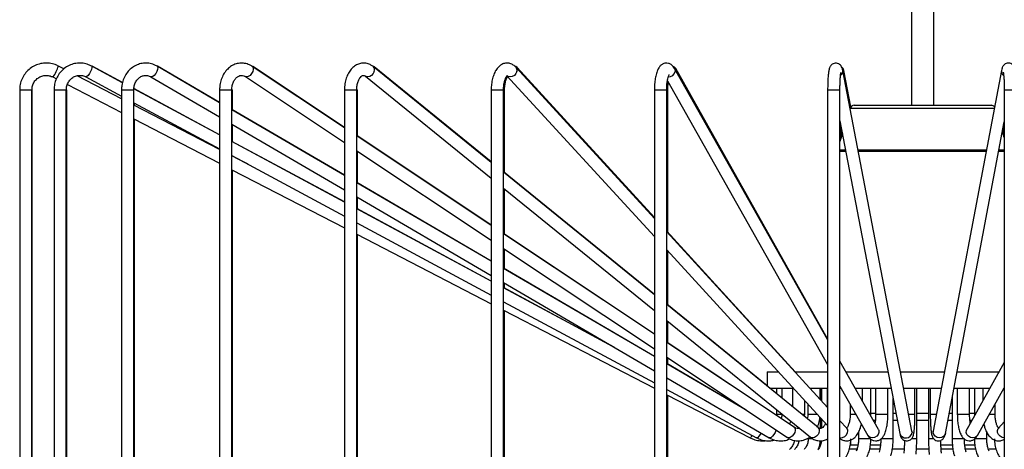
# Model space of a CAD drawing. Header units: millimetres. Extents: x 71 to 119, y 58 to 167.
# Tile 2 of 7: x 71.07 to 83.09, y 66.08 to 71.32. Entities that reach past the tile are written whole.
import ezdxf

# ---------------------------------------------------------------- set-up
doc = ezdxf.new("R2010")
doc.units = ezdxf.units.MM

msp = doc.modelspace()

# ---------------------------------------------------------------- linework, layer by layer
at = {"color": 7, "linetype": 'Continuous', "lineweight": 25}
for p, q in [((81.95388, 129.75788), (81.95388, 70.27198)), ((82.22888, 70.27198), (82.22888, 129.75788)), ((71.60874, 70.71587), (71.54077, 70.75103)), ((71.60929, 70.7163), (71.54216, 70.75103)), ((72.32408, 70.54779), (71.94723, 70.75046)), ((72.32456, 70.54966), (71.95135, 70.75045)), ((73.50862, 70.30429), (72.74609, 70.74919)), ((73.50862, 70.30787), (72.75278, 70.74918)), ((75.0324, 69.99788), (73.90703, 70.74685)), ((75.0324, 70.00305), (73.91603, 70.74682)), ((76.82456, 69.57639), (75.386, 70.74267)), ((76.82456, 69.58338), (75.39698, 70.74263)), ((78.81625, 68.89267), (77.12684, 70.73509)), ((78.81625, 68.90171), (77.13938, 70.73503)), ((80.93091, 67.41558), (79.06256, 70.72131)), ((80.93091, 67.4251), (79.07616, 70.72119)), ((81.95963, 66.29546), (81.11553, 70.69853)), ((81.21392, 70.25274), (81.12964, 70.69835)), ((83.05311, 70.69835), (82.22033, 66.29528)), ((71.47186, 70.61779), (71.51663, 70.59463)), ((72.3118, 70.35226), (71.76989, 70.63253)), ((72.3118, 70.35292), (71.771, 70.63265)), ((71.87618, 70.61835), (72.3118, 70.38409)), ((72.6705, 70.61963), (73.50862, 70.13063)), ((73.82392, 70.62197), (75.0324, 69.81771)), ((75.29154, 70.62615), (76.82456, 69.38328)), ((77.01628, 70.63372), (78.81625, 68.67072)), ((78.97498, 70.5714), (80.93091, 67.11072)), ((71.06863, 70.46213), (71.06863, 57.94088)), ((71.21863, 57.94088), (71.21863, 70.46213)), ((71.22006, 57.94088), (71.22006, 70.46213)), ((71.48791, 70.46213), (71.48791, 57.94088)), ((71.63791, 57.94088), (71.63791, 70.46213)), ((71.64216, 57.94088), (71.64216, 70.46213)), ((71.65029, 70.52551), (72.3118, 70.18338)), ((72.3118, 70.46213), (72.3118, 57.94088)), ((72.4618, 57.94088), (72.4618, 70.46213)), ((73.50862, 69.91076), (72.46245, 70.47338)), ((73.50862, 69.91263), (72.46257, 70.47541)), ((73.50862, 70.46213), (73.50862, 57.94088)), ((73.65862, 57.94088), (73.65862, 70.46213)), ((73.6679, 70.21487), (73.6679, 70.46213)), ((75.0324, 70.46213), (75.0324, 57.94088)), ((75.1824, 57.94088), (75.1824, 70.46213)), ((75.19371, 69.89557), (75.19371, 70.46213)), ((76.82456, 70.46213), (76.82456, 57.94088)), ((76.97456, 57.94088), (76.97456, 70.46213)), ((76.98746, 69.4511), (76.98746, 70.46213)), ((78.81625, 70.46213), (78.81625, 57.94088)), ((78.96625, 57.94088), (78.96625, 70.46213)), ((78.98024, 68.72241), (78.98024, 70.46213)), ((80.93091, 70.46213), (80.93091, 57.94088)), ((81.08054, 70.46213), (81.08091, 70.46213)), ((81.08091, 57.94088), (81.08091, 70.46213)), ((83.08729, 70.46213), (83.08729, 57.94088)), ((72.4618, 70.30342), (73.50862, 69.74045)), ((73.50862, 69.73385), (72.4618, 70.27533)), ((73.50862, 69.73326), (72.4618, 70.27468)), ((72.46869, 70.27176), (72.46869, 70.29971)), ((75.0324, 69.4182), (73.65862, 70.22029)), ((75.0324, 69.41526), (73.65862, 70.21678)), ((81.20554, 70.23664), (81.20464, 70.2337)), ((81.25334, 70.27198), (82.92941, 70.27198)), ((72.4618, 70.1058), (73.50862, 69.56439)), ((72.46869, 58.69634), (72.46869, 70.10223)), ((81.08091, 70.08242), (81.81231, 66.26722)), ((82.36772, 66.2674), (83.08729, 70.07188)), ((73.65862, 70.04311), (75.0324, 69.24159)), ((73.6679, 69.82694), (73.6679, 70.0377)), ((81.09547, 69.87763), (81.09547, 70.00649)), ((83.08729, 69.87763), (83.06456, 69.95174)), ((83.07209, 69.9272), (83.08729, 70.00649)), ((75.0324, 69.09284), (73.65862, 69.83193)), ((75.0324, 69.09129), (73.65862, 69.83009)), ((76.82456, 68.80902), (75.1824, 69.90311)), ((76.82456, 68.80517), (75.1824, 69.89806)), ((81.11067, 69.9272), (81.08091, 69.83015)), ((75.1824, 69.71787), (76.82456, 68.62498)), ((75.19371, 69.32402), (75.19371, 69.71035)), ((73.65862, 69.65978), (75.0324, 68.92098)), ((73.82992, 69.56766), (73.65862, 69.65626)), ((73.85721, 69.55298), (73.65862, 69.65569)), ((73.6679, 69.65146), (73.6679, 69.65479)), ((73.65862, 69.48682), (75.0324, 68.77631)), ((73.6679, 59.80257), (73.6679, 69.48201)), ((78.81625, 67.96605), (76.97456, 69.46157)), ((78.81625, 67.96168), (76.97456, 69.45478)), ((76.82456, 68.37183), (75.1824, 69.33062)), ((76.82456, 68.36963), (75.1824, 69.32774)), ((76.97456, 69.26168), (78.81625, 67.76858)), ((76.98746, 68.70049), (76.98746, 69.25122)), ((75.1824, 69.15407), (76.82456, 68.19596)), ((75.19371, 69.00605), (75.19371, 69.14748)), ((76.82456, 68.12864), (75.1824, 69.01213)), ((76.82456, 68.12749), (75.1824, 69.01062)), ((75.1824, 68.84031), (76.82456, 67.95717)), ((75.1824, 68.69873), (76.82456, 67.84942)), ((75.19371, 61.21007), (75.19371, 68.69288)), ((78.81625, 67.48207), (76.97456, 68.70908)), ((78.81625, 67.47966), (76.97456, 68.70533)), ((80.53557, 67.02199), (78.96625, 68.73772)), ((80.93091, 66.58645), (78.96625, 68.72907)), ((76.97456, 68.52516), (78.81625, 67.29948)), ((76.98746, 68.27672), (76.98746, 68.51657)), ((78.96625, 68.50713), (80.93091, 66.36451)), ((78.98024, 67.83288), (78.98024, 68.49186)), ((78.81625, 67.20897), (76.97456, 68.28425)), ((78.81625, 67.20759), (76.97456, 68.28211)), ((76.97456, 68.10845), (78.81625, 67.03392)), ((78.30617, 67.33152), (76.97456, 68.04794)), ((78.32433, 67.32093), (76.97456, 68.04682)), ((76.98746, 68.041), (76.98746, 68.10092)), ((76.97456, 67.8765), (78.81625, 66.88607)), ((80.19138, 66.84939), (78.96625, 67.84424)), ((80.81703, 66.3396), (78.96625, 67.84007)), ((76.97456, 67.77184), (78.81625, 66.81934)), ((76.98746, 62.86475), (76.98746, 67.76517)), ((78.96625, 67.64697), (80.72256, 66.22308)), ((78.98024, 67.37281), (78.98024, 67.63562)), ((80.30669, 66.48907), (78.96625, 67.38213)), ((80.523, 66.34377), (78.96625, 67.37983)), ((78.96625, 67.19965), (80.4399, 66.2189)), ((78.98024, 67.11321), (78.98024, 67.19033)), ((79.92463, 66.56182), (78.96625, 67.12138)), ((79.93577, 66.55441), (78.96625, 67.12007)), ((81.55111, 66.31824), (81.08091, 67.15018)), ((83.08729, 67.13267), (82.62893, 66.31812)), ((78.96625, 66.94641), (80.21718, 66.21656)), ((80.19138, 67.02199), (80.19138, 66.84683)), ((80.19138, 67.02199), (80.27282, 67.02199)), ((80.27282, 67.02199), (80.32804, 67.02199)), ((80.53557, 67.02199), (80.93091, 67.02199)), ((81.15775, 67.02199), (81.67231, 67.02199)), ((81.82497, 67.02199), (82.3624, 67.02199)), ((82.51513, 67.02199), (83.02939, 67.02199)), ((81.08091, 66.84532), (81.42052, 66.24444)), ((82.75965, 66.24456), (83.08729, 66.8268)), ((78.96625, 66.8054), (80.06355, 66.21528)), ((78.96625, 66.74175), (79.98527, 66.21472)), ((78.98024, 64.70301), (78.98024, 66.73451)), ((80.22202, 66.82198), (80.27282, 66.82198)), ((80.30741, 66.75516), (80.22512, 66.82198)), ((80.27282, 66.82198), (80.51522, 66.82198)), ((80.30741, 66.82198), (80.30741, 66.75276)), ((80.37286, 66.82198), (80.37286, 66.69969)), ((80.50147, 66.82198), (80.50147, 66.59543)), ((80.7185, 66.82198), (80.92793, 66.82198)), ((80.8383, 66.68745), (80.8383, 66.82198)), ((80.84302, 66.6823), (80.84302, 66.82198)), ((80.84396, 66.68127), (80.84396, 66.82198)), ((80.85623, 66.82198), (80.85623, 66.6679)), ((80.92616, 66.82198), (80.92616, 66.59163)), ((81.07793, 66.82198), (81.09547, 66.82198)), ((81.27029, 66.82198), (81.70596, 66.82198)), ((81.35592, 66.66358), (81.35592, 66.82198)), ((81.4584, 66.48227), (81.4584, 66.82198)), ((81.51683, 66.82198), (81.51683, 66.50362)), ((81.66683, 66.50362), (81.66683, 66.82198)), ((81.85869, 66.82198), (82.31241, 66.82198)), ((81.99693, 66.50362), (81.99693, 66.82198)), ((82.01836, 66.20362), (82.01836, 66.82198)), ((82.16241, 66.82198), (82.16241, 66.20362)), ((82.18355, 66.82198), (82.18355, 66.50362)), ((82.45085, 66.70693), (82.45085, 66.20362)), ((82.47261, 66.82198), (82.91635, 66.82198)), ((82.51374, 66.82198), (82.51374, 66.50362)), ((82.66374, 66.50362), (82.66374, 66.82198)), ((82.72259, 66.82198), (82.72259, 66.48457)), ((82.82481, 66.82198), (82.82481, 66.66623)), ((80.65147, 66.50362), (80.65147, 66.66926)), ((80.6883, 66.62909), (80.6883, 66.50362)), ((80.85623, 66.67141), (80.84396, 66.68481)), ((81.20592, 66.62413), (81.20592, 66.50362)), ((81.72999, 66.20362), (81.72999, 66.69662)), ((82.97481, 66.50362), (82.97481, 66.62693)), ((80.30741, 66.50362), (80.30647, 66.48921)), ((80.30741, 66.55965), (80.30741, 66.50362)), ((80.37286, 66.50659), (80.37286, 66.50362)), ((80.64953, 66.47735), (80.65147, 66.50362)), ((81.51683, 66.51146), (81.46016, 66.51146)), ((81.76549, 66.51146), (81.7319, 66.51146)), ((81.99657, 66.50362), (81.99693, 66.50362)), ((82.16241, 66.51146), (82.01836, 66.51146)), ((82.45276, 66.51146), (82.41388, 66.51146)), ((82.72435, 66.51146), (82.66374, 66.51146)), ((80.52223, 66.34427), (80.523, 66.34377)), ((80.84302, 66.32936), (80.84302, 66.46036)), ((80.84396, 66.32934), (80.84396, 66.45933)), ((80.85623, 66.44595), (80.85623, 66.33288)), ((81.16421, 66.33203), (81.08091, 66.42287)), ((81.51229, 66.42646), (81.48994, 66.42646)), ((81.78179, 66.42646), (81.7319, 66.42646)), ((82.16241, 66.42646), (82.01836, 66.42646)), ((82.45276, 66.42646), (82.3978, 66.42646)), ((82.69281, 66.42646), (82.67163, 66.42646)), ((83.08729, 66.40985), (83.01604, 66.33196)), ((81.3084, 66.28425), (81.3084, 66.20362)), ((81.95963, 66.29546), (81.96061, 66.28134)), ((82.62893, 66.31812), (82.62742, 66.31569)), ((82.62807, 66.31654), (82.62893, 66.31812)), ((82.87259, 66.20362), (82.87259, 66.28434)), ((80.69302, 66.21581), (80.69302, 66.20362)), ((81.21489, 66.12646), (81.21489, 66.19062)), ((81.29882, 66.12646), (81.21489, 66.12646)), ((81.57382, 66.12646), (81.45356, 66.12646)), ((82.01836, 66.20362), (82.01799, 66.20362)), ((82.45887, 66.12646), (82.3146, 66.12646)), ((82.73205, 66.12646), (82.61125, 66.12646)), ((81.28539, 66.07646), (81.19007, 66.07646)), ((81.56834, 66.07646), (81.4359, 66.07646)), ((81.86322, 66.07646), (81.71984, 66.07646)), ((82.16661, 66.07646), (82.01432, 66.07646)), ((82.46556, 66.07646), (82.31616, 66.07646)), ((82.7434, 66.07646), (82.61741, 66.07646)), ((82.99077, 66.07646), (82.90146, 66.07646))]:
    msp.add_line(p, q, dxfattribs=at)
at = {"color": 1, "linetype": 'Continuous', "lineweight": 25}
for p, q in [((73.91603, 70.74682), (73.90193, 70.75108)), ((71.06863, 70.46213), (71.15093, 70.46213)), ((71.15093, 70.46213), (71.21863, 70.46213)), ((71.21863, 70.46213), (71.22006, 70.46213)), ((71.48791, 70.46213), (71.58464, 70.46213)), ((71.58464, 70.46213), (71.63791, 70.46213)), ((71.63791, 70.46213), (71.64216, 70.46213)), ((72.3118, 70.46213), (72.42211, 70.46213)), ((72.42211, 70.46213), (72.4618, 70.46213)), ((73.50862, 70.46213), (73.63116, 70.46213)), ((73.63116, 70.46213), (73.65862, 70.46213)), ((73.65862, 70.46213), (73.6679, 70.46213)), ((75.0324, 70.46213), (75.16534, 70.46213)), ((75.16534, 70.46213), (75.1824, 70.46213)), ((75.1824, 70.46213), (75.1937, 70.46213)), ((76.82456, 70.46213), (76.96568, 70.46213)), ((76.96568, 70.46213), (76.97456, 70.46213)), ((76.97534, 70.46213), (76.98746, 70.46213)), ((78.81625, 70.46213), (78.963, 70.46213)), ((78.963, 70.46213), (78.96625, 70.46213)), ((78.96625, 70.46213), (78.98024, 70.46213)), ((80.93091, 70.46213), (81.08054, 70.46213)), ((83.08729, 70.46213), (83.23729, 70.46213)), ((81.20554, 70.23664), (82.96579, 70.23664)), ((81.08091, 69.72915), (81.14863, 69.72915)), ((81.08091, 69.71449), (81.15144, 69.71449)), ((81.30137, 69.72915), (82.8698, 69.72915)), ((81.30418, 69.71449), (82.86703, 69.71449)), ((83.01969, 69.71449), (83.08729, 69.71449)), ((83.02246, 69.72915), (83.08729, 69.72915)), ((80.30741, 66.50362), (80.37286, 66.50362)), ((80.37286, 66.50362), (80.37653, 66.50362)), ((80.61471, 66.50362), (80.65147, 66.50362)), ((80.6883, 66.50362), (80.80335, 66.50362)), ((81.20592, 66.50362), (81.27403, 66.50362)), ((81.51683, 66.50362), (81.66359, 66.50362)), ((81.66359, 66.50362), (81.66683, 66.50362)), ((81.91973, 66.50362), (81.99657, 66.50362)), ((82.18355, 66.50362), (82.25974, 66.50362)), ((82.51374, 66.50362), (82.66374, 66.50362)), ((82.90543, 66.50362), (82.97481, 66.50362)), ((80.69302, 66.20362), (80.6774, 66.20362)), ((80.75091, 66.20362), (80.69302, 66.20362)), ((81.08605, 66.20362), (81.08091, 66.20362)), ((81.44952, 66.20362), (81.3084, 66.20362)), ((81.72999, 66.20362), (81.58006, 66.20362)), ((82.01799, 66.20362), (81.95396, 66.20362)), ((82.22636, 66.20362), (82.16241, 66.20362)), ((82.60042, 66.20362), (82.45085, 66.20362)), ((82.87259, 66.20362), (82.72259, 66.20362))]:
    msp.add_line(p, q, dxfattribs=at)
at = {"color": 1, "linetype": 'Continuous', "lineweight": 25, "flags": 128}
for points in [[(71.54216, 70.75103), (71.54186, 70.75109), (71.541, 70.75079)], [(71.93343, 70.68441), (71.9192, 70.65889), (71.90384, 70.63725), (71.88967, 70.6228), (71.87885, 70.61773), (71.87634, 70.61827)], [(71.94722, 70.75046), (71.95037, 70.74602), (71.9503, 70.73156), (71.94435, 70.70993), (71.93343, 70.68441)], [(72.74361, 70.68441), (72.72933, 70.65889), (72.71185, 70.63725), (72.69383, 70.6228), (72.67801, 70.61773), (72.6709, 70.6194)], [(72.74608, 70.7492), (72.74979, 70.74602), (72.75468, 70.73156), (72.75251, 70.70993), (72.74361, 70.68441)], [(73.91301, 70.68441), (73.89924, 70.65889), (73.88032, 70.63725), (73.85914, 70.6228), (73.83893, 70.61773), (73.82338, 70.62234)], [(73.90704, 70.74684), (73.90819, 70.74602), (73.91786, 70.73156), (73.91956, 70.70993), (73.91301, 70.68441)], [(75.39671, 70.68441), (75.38396, 70.65889), (75.36433, 70.63725), (75.34081, 70.6228), (75.31697, 70.61773), (75.29646, 70.6228), (75.29156, 70.62613)], [(75.39698, 70.74263), (75.392, 70.74602), (75.37653, 70.75083)], [(77.13768, 70.68441), (77.12645, 70.65889), (77.10686, 70.63725), (77.0819, 70.6228), (77.05536, 70.61773), (77.03129, 70.6228), (77.01628, 70.63372)], [(77.13938, 70.73503), (77.12429, 70.74602), (77.11227, 70.74992)], [(79.06253, 70.72135), (79.06738, 70.70993), (79.06902, 70.68441)], [(80.523, 66.34377), (80.52417, 66.34295), (80.53384, 66.32849), (80.53553, 66.30686), (80.52899, 66.28134)], [(80.11744, 66.27475), (80.10657, 66.25582), (80.0912, 66.23419), (80.07703, 66.21973), (80.06622, 66.21465), (80.06355, 66.21528)], [(80.29028, 66.28134), (80.27601, 66.25582), (80.25853, 66.23419), (80.24051, 66.21973), (80.22469, 66.21465), (80.21718, 66.21656)], [(80.30023, 66.31186), (80.29918, 66.30686), (80.29028, 66.28134)], [(80.52899, 66.28134), (80.51521, 66.25582), (80.49629, 66.23419), (80.47512, 66.21973), (80.4549, 66.21465), (80.4399, 66.2189)], [(80.82774, 66.28134), (80.81499, 66.25582), (80.79536, 66.23419), (80.77183, 66.21973), (80.748, 66.21465), (80.72749, 66.21973), (80.72256, 66.22308)], [(81.55757, 66.28134), (81.54829, 66.25582), (81.52949, 66.23419), (81.50405, 66.21973), (81.47583, 66.21465), (81.44913, 66.21973), (81.42801, 66.23419), (81.42052, 66.24444)], [(81.55111, 66.31824), (81.55593, 66.30686), (81.55757, 66.28134)], [(82.36772, 66.2674), (82.36427, 66.25582), (82.34917, 66.23419), (82.32568, 66.21973), (82.29737, 66.21465), (82.26855, 66.21973), (82.24361, 66.23419), (82.22634, 66.25582), (82.21938, 66.28134), (82.22033, 66.29528)], [(82.75965, 66.24456), (82.75208, 66.23419), (82.73095, 66.21973), (82.70423, 66.21465), (82.676, 66.21973), (82.65056, 66.23419), (82.63177, 66.25582), (82.6225, 66.28134), (82.62416, 66.30686), (82.62807, 66.31654)], [(83.08729, 66.21465), (83.06099, 66.21973), (83.03602, 66.23419), (83.01644, 66.25582), (83.00522, 66.28134), (83.00407, 66.30686), (83.01317, 66.32849), (83.01604, 66.33196)]]:
    msp.add_lwpolyline(points, dxfattribs=at)
at = {"color": 1, "linetype": 'Continuous', "lineweight": 25}
for centre, radius, start, end in [((71.35438, 70.73782), 0.16796, 314.38361, 341.454597), ((71.342, 70.79319), 0.20319, 327.629112, 348.022525), ((75.34987, 70.70591), 0.05154, 335.343945, 45.504452), ((77.08672, 70.70001), 0.0533, 342.977316, 41.18287), ((78.98768, 70.70066), 0.08294, 268.084741, 348.699835), ((79.02586, 70.69207), 0.05812, 30.062522, 70.031218), ((81.05017, 70.68819), 0.06617, 305.555633, 8.995061), ((81.06857, 70.68611), 0.06228, 11.326737, 55.020918), ((83.11836, 70.68814), 0.06604, 171.120157, 233.768564), ((79.93745, 66.2727), 0.07516, 309.516375, 338.724059), ((80.78091, 66.30284), 0.05153, 335.336784, 45.500901), ((81.09188, 66.3004), 0.08533, 262.614771, 347.093125), ((81.1241, 66.29694), 0.05329, 342.97019, 41.175982), ((81.88503, 66.28927), 0.07599, 196.86786, 354.010688)]:
    msp.add_arc(centre, radius, start, end, dxfattribs=at)
at = {"color": 7, "linetype": 'Continuous', "lineweight": 25}
for centre, start, end in [((81.25334, 70.22198), 90, 162.954471), ((82.92941, 70.22198), 37.955556, 90)]:
    msp.add_arc(centre, 0.05, start, end, dxfattribs=at)
for points, knots in [([(71.54077, 70.75103), (71.52793, 70.75704), (71.49352, 70.77315), (71.4327, 70.78715), (71.36085, 70.78827), (71.29041, 70.77335), (71.22496, 70.74338), (71.16766, 70.69972), (71.12122, 70.64454), (71.08819, 70.58049), (71.0711, 70.51824), (71.06934, 70.47824), (71.06863, 70.46213)], [0, 0, 0, 0, 0.06417736, 0.1719493, 0.27984008, 0.38771074, 0.49557177, 0.60344688, 0.7113376, 0.81926268, 0.92722095, 1, 1, 1, 1]), ([(71.94723, 70.75046), (71.93471, 70.75656), (71.90126, 70.77284), (71.84207, 70.78705), (71.77223, 70.78835), (71.70385, 70.77358), (71.64037, 70.74382), (71.58479, 70.70047), (71.53965, 70.64561), (71.50739, 70.58182), (71.49042, 70.51923), (71.48864, 70.47873), (71.48791, 70.46213)], [0, 0, 0, 0, 0.0643456, 0.17192085, 0.2794172, 0.38672459, 0.49395089, 0.60126356, 0.70880315, 0.81664358, 0.92480126, 1, 1, 1, 1]), ([(72.74609, 70.74919), (72.73421, 70.75547), (72.70263, 70.77215), (72.64656, 70.78685), (72.58053, 70.7885), (72.51612, 70.77405), (72.45653, 70.74476), (72.40434, 70.70206), (72.36177, 70.64786), (72.33108, 70.58457), (72.31437, 70.52125), (72.31256, 70.47975), (72.3118, 70.46213)], [0, 0, 0, 0, 0.06467516, 0.17193481, 0.27856033, 0.38453815, 0.49030426, 0.59645704, 0.70339829, 0.81122568, 0.91982969, 1, 1, 1, 1]), ([(73.90703, 70.74685), (73.8961, 70.75343), (73.86721, 70.77084), (73.81542, 70.7865), (73.75451, 70.78873), (73.69569, 70.77475), (73.64178, 70.74627), (73.59461, 70.70471), (73.55584, 70.65161), (73.5275, 70.58906), (73.51127, 70.5245), (73.50944, 70.48136), (73.50862, 70.46213)], [0, 0, 0, 0, 0.06514485, 0.17221381, 0.27733146, 0.38074179, 0.48374419, 0.58795392, 0.6942291, 0.80242128, 0.91189156, 1, 1, 1, 1]), ([(75.386, 70.74267), (75.37638, 70.74974), (75.35271, 70.76714), (75.30825, 70.78461), (75.25502, 70.78958), (75.2024, 70.77796), (75.15514, 70.7523), (75.11387, 70.71412), (75.07926, 70.66413), (75.05305, 70.60369), (75.03571, 70.53514), (75.03351, 70.48665), (75.0324, 70.46213)], [0, 0, 0, 0, 0.06562975, 0.1615043, 0.26457984, 0.363476, 0.46121029, 0.56162379, 0.66682676, 0.7759886, 0.88671231, 1, 1, 1, 1]), ([(77.12684, 70.73509), (77.11907, 70.74279), (77.10062, 70.76106), (77.06509, 70.7807), (77.02053, 70.78974), (76.97573, 70.78292), (76.93558, 70.76205), (76.90151, 70.73021), (76.87234, 70.68685), (76.8487, 70.63143), (76.83235, 70.56632), (76.82534, 70.50821), (76.82475, 70.4733), (76.82456, 70.46213)], [0, 0, 0, 0, 0.065618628, 0.155808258, 0.242170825, 0.333753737, 0.421485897, 0.512509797, 0.613309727, 0.724000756, 0.836674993, 0.947727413, 1, 1, 1, 1]), ([(79.06256, 70.72131), (79.05761, 70.72929), (79.04664, 70.74697), (79.02291, 70.76988), (78.98912, 70.78631), (78.95054, 70.78873), (78.91545, 70.77647), (78.88811, 70.7547), (78.86649, 70.72581), (78.84763, 70.6858), (78.83209, 70.63195), (78.82139, 70.56679), (78.81678, 70.5089), (78.81638, 70.47397), (78.81625, 70.46213)], [0, 0, 0, 0, 0.06337158, 0.14046428, 0.2131207, 0.28550236, 0.35862772, 0.42804833, 0.50497011, 0.60167741, 0.72163391, 0.8352369, 0.94414159, 1, 1, 1, 1]), ([(81.11553, 70.69853), (81.11418, 70.70485), (81.11111, 70.71924), (81.10482, 70.73861), (81.08949, 70.76263), (81.06635, 70.7803), (81.03831, 70.78865), (81.00945, 70.78594), (80.98593, 70.77446), (80.96967, 70.75916), (80.9592, 70.74303), (80.9521, 70.72595), (80.94596, 70.70292), (80.94057, 70.66901), (80.93578, 70.61887), (80.93256, 70.56101), (80.93109, 70.50672), (80.93095, 70.47354), (80.93091, 70.46213)], [0, 0, 0, 0, 0.05484987, 0.12468673, 0.17727863, 0.22167453, 0.26887107, 0.31644084, 0.35854041, 0.39550022, 0.43170275, 0.47416437, 0.53725699, 0.64551699, 0.74366016, 0.84670609, 0.94726786, 1, 1, 1, 1]), ([(81.08091, 70.46213), (81.08095, 70.47272), (81.08107, 70.50359), (81.08242, 70.55346), (81.08527, 70.60606), (81.08914, 70.64632), (81.0924, 70.66931), (81.09501, 70.67888), (81.09458, 70.67772), (81.09452, 70.67755)], [0, 0, 0, 0, 0.1043819, 0.30398347, 0.50272221, 0.69805975, 0.85801189, 0.97878328, 1, 1, 1, 1]), ([(83.23729, 70.46213), (83.23724, 70.47337), (83.23712, 70.50616), (83.2357, 70.5595), (83.23257, 70.61749), (83.22792, 70.66756), (83.22254, 70.70226), (83.21626, 70.72643), (83.20776, 70.7468), (83.19166, 70.76756), (83.16821, 70.78288), (83.13882, 70.78915), (83.1102, 70.78377), (83.08817, 70.77046), (83.0738, 70.75485), (83.06451, 70.73861), (83.05779, 70.72061), (83.0549, 70.70685), (83.05311, 70.69835)], [0, 0, 0, 0, 0.05191787, 0.15142908, 0.25156038, 0.35307493, 0.4586181, 0.52512805, 0.57955817, 0.62396226, 0.6689802, 0.71627359, 0.76609436, 0.8060586, 0.84220073, 0.87864515, 0.92495461, 1, 1, 1, 1]), ([(83.07374, 70.67796), (83.07379, 70.67782), (83.07393, 70.6774), (83.07635, 70.66646), (83.07951, 70.64333), (83.08298, 70.60536), (83.08571, 70.55536), (83.0871, 70.50557), (83.08724, 70.47383), (83.08729, 70.46213)], [0, 0, 0, 0, 0.05573081, 0.16843327, 0.31969184, 0.49685456, 0.68795606, 0.88497655, 1, 1, 1, 1]), ([(71.21863, 70.46213), (71.21893, 70.46979), (71.21993, 70.4949), (71.23231, 70.5365), (71.26121, 70.58093), (71.30211, 70.61473), (71.35112, 70.63487), (71.40379, 70.63934), (71.44476, 70.63068), (71.46619, 70.62049), (71.47186, 70.61779)], [0, 0, 0, 0, 0.06429106, 0.21074728, 0.3576653, 0.50468372, 0.65190048, 0.79931082, 0.94685535, 1, 1, 1, 1]), ([(71.63791, 70.46213), (71.63821, 70.46991), (71.63916, 70.49498), (71.65084, 70.53631), (71.67768, 70.58018), (71.71543, 70.61371), (71.76068, 70.63413), (71.80973, 70.63948), (71.84908, 70.63161), (71.87014, 70.6213), (71.87618, 70.61835)], [0, 0, 0, 0, 0.06461883, 0.20807936, 0.3519796, 0.49656378, 0.64257502, 0.79048047, 0.93994517, 1, 1, 1, 1]), ([(72.4618, 70.46213), (72.46208, 70.47016), (72.46296, 70.49531), (72.47347, 70.53645), (72.49696, 70.57959), (72.52935, 70.61241), (72.56747, 70.63282), (72.6088, 70.63947), (72.64397, 70.63339), (72.66401, 70.62299), (72.6705, 70.61963)], [0, 0, 0, 0, 0.06515911, 0.20411613, 0.34322886, 0.48297522, 0.62518609, 0.77251225, 0.92627764, 1, 1, 1, 1]), ([(73.65862, 70.46213), (73.65888, 70.47051), (73.65966, 70.49606), (73.66875, 70.53746), (73.68844, 70.58023), (73.71466, 70.61219), (73.74361, 70.63159), (73.77287, 70.6388), (73.79922, 70.63594), (73.81708, 70.62584), (73.82392, 70.62197)], [0, 0, 0, 0, 0.06565863, 0.20003632, 0.33384489, 0.4671844, 0.60192011, 0.74340861, 0.90163696, 1, 1, 1, 1]), ([(75.1824, 70.46213), (75.18262, 70.47097), (75.18328, 70.49729), (75.19077, 70.53962), (75.2066, 70.58282), (75.22689, 70.61445), (75.24704, 70.63216), (75.2619, 70.63758), (75.27152, 70.63741), (75.28324, 70.63266), (75.29058, 70.6269), (75.29154, 70.62615)], [0, 0, 0, 0, 0.06575154, 0.1958024, 0.32436438, 0.45023851, 0.57487495, 0.70293583, 0.84901214, 0.98023861, 1, 1, 1, 1]), ([(76.97456, 70.46213), (76.97474, 70.4715), (76.97525, 70.499), (76.98096, 70.54306), (76.993, 70.58801), (77.00771, 70.62046), (77.0216, 70.6371), (77.02269, 70.63752), (77.02317, 70.6377)], [0, 0, 0, 0, 0.101780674, 0.298653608, 0.492430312, 0.67926255, 0.857370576, 1, 1, 1, 1]), ([(76.98746, 70.46213), (76.98764, 70.4715), (76.98814, 70.49899), (76.99392, 70.5433), (77.00559, 70.58731), (77.01816, 70.61558), (77.02364, 70.62254), (77.02498, 70.62423)], [0, 0, 0, 0, 0.13762721, 0.40381169, 0.66580476, 0.91837754, 1, 1, 1, 1]), ([(78.96625, 70.46213), (78.96636, 70.47209), (78.9667, 70.50114), (78.97039, 70.54774), (78.978, 70.59435), (78.98683, 70.62751), (78.9954, 70.64709), (78.99682, 70.64898), (78.99745, 70.64982)], [0, 0, 0, 0, 0.11027965, 0.32141427, 0.52969008, 0.70988227, 0.87047383, 1, 1, 1, 1]), ([(78.98024, 70.46213), (78.98038, 70.47204), (78.98078, 70.50092), (78.98262, 70.5327), (78.98555, 70.55045), (78.98584, 70.55219)], [0, 0, 0, 0, 0.32027159, 0.93344486, 1, 1, 1, 1]), ([(80.37286, 66.50362), (80.37271, 66.49579), (80.37236, 66.47778), (80.36669, 66.46082), (80.36348, 66.45123)], [0, 0, 0, 0, 0.43483101, 1, 1, 1, 1]), ([(80.6883, 66.50362), (80.68817, 66.49518), (80.6879, 66.47724), (80.68361, 66.46042), (80.68134, 66.45152)], [0, 0, 0, 0, 0.47046477, 1, 1, 1, 1]), ([(80.80304, 66.34584), (80.8081, 66.35621), (80.82323, 66.38725), (80.83364, 66.43074), (80.83547, 66.46294), (80.83595, 66.47133)], [0, 0, 0, 0, 0.27062892, 0.81001659, 1, 1, 1, 1]), ([(81.20592, 66.50362), (81.20575, 66.49425), (81.20524, 66.46676), (81.19947, 66.42257), (81.1877, 66.37815), (81.17341, 66.34692), (81.16651, 66.33863), (81.1637, 66.33525)], [0, 0, 0, 0, 0.12608098, 0.36990725, 0.60989856, 0.84126719, 1, 1, 1, 1]), ([(81.42052, 66.24444), (81.42547, 66.23646), (81.43644, 66.21878), (81.46016, 66.19587), (81.49396, 66.17943), (81.53254, 66.17702), (81.56763, 66.18927), (81.59497, 66.21106), (81.61659, 66.23994), (81.63545, 66.27994), (81.65099, 66.3338), (81.66169, 66.39895), (81.66629, 66.45685), (81.66669, 66.49178), (81.66683, 66.50362)], [0, 0, 0, 0, 0.06337107, 0.14046297, 0.21312189, 0.28550264, 0.3586263, 0.42805056, 0.50496569, 0.60167285, 0.72163504, 0.83523785, 0.94414201, 1, 1, 1, 1]), ([(81.51683, 66.50362), (81.5167, 66.49369), (81.51634, 66.46474), (81.51368, 66.42604), (81.5095, 66.40232), (81.5081, 66.39434)], [0, 0, 0, 0, 0.25746619, 0.75024609, 1, 1, 1, 1]), ([(81.81231, 66.26722), (81.81366, 66.26089), (81.81673, 66.24651), (81.82302, 66.22714), (81.83835, 66.20311), (81.86149, 66.18545), (81.88953, 66.17709), (81.91839, 66.17981), (81.94191, 66.19128), (81.95817, 66.20659), (81.96865, 66.22272), (81.97574, 66.2398), (81.98188, 66.26282), (81.98727, 66.29674), (81.99206, 66.34687), (81.99528, 66.40474), (81.99676, 66.45903), (81.99689, 66.49221), (81.99693, 66.50362)], [0, 0, 0, 0, 0.05484909, 0.12468153, 0.17727884, 0.22166939, 0.2688686, 0.31643793, 0.35853685, 0.39550241, 0.43169828, 0.4741653, 0.53725375, 0.64551677, 0.74365369, 0.84670712, 0.94726819, 1, 1, 1, 1]), ([(82.18355, 66.50362), (82.18359, 66.49238), (82.18372, 66.45959), (82.18513, 66.40625), (82.18826, 66.34826), (82.19291, 66.29819), (82.19829, 66.26348), (82.20457, 66.23932), (82.21307, 66.21894), (82.22917, 66.19818), (82.25262, 66.18286), (82.28201, 66.17661), (82.31063, 66.18197), (82.33266, 66.19529), (82.34704, 66.21089), (82.35633, 66.22713), (82.36304, 66.24515), (82.36593, 66.2589), (82.36772, 66.2674)], [0, 0, 0, 0, 0.05192681, 0.15142898, 0.25156053, 0.35307516, 0.45862303, 0.52513183, 0.57956267, 0.62396597, 0.66898421, 0.71627553, 0.76609634, 0.80605981, 0.84219709, 0.87864139, 0.92495435, 1, 1, 1, 1]), ([(82.51374, 66.50362), (82.51387, 66.49174), (82.51427, 66.45715), (82.51872, 66.40064), (82.52872, 66.33809), (82.54425, 66.28158), (82.56393, 66.23867), (82.58951, 66.20652), (82.61985, 66.18541), (82.6577, 66.17597), (82.6959, 66.18256), (82.72672, 66.20145), (82.74646, 66.22281), (82.75583, 66.23827), (82.75965, 66.24456)], [0, 0, 0, 0, 0.056021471, 0.163178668, 0.271706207, 0.383673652, 0.504366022, 0.58561006, 0.659155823, 0.731260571, 0.808473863, 0.877982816, 0.950324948, 1, 1, 1, 1]), ([(82.67211, 66.39486), (82.67024, 66.40732), (82.66592, 66.43604), (82.66393, 66.47457), (82.66377, 66.49846), (82.66374, 66.50362)], [0, 0, 0, 0, 0.37523191, 0.8649206, 1, 1, 1, 1]), ([(83.02278, 66.328), (83.02312, 66.32784), (83.02433, 66.32726), (83.014, 66.33609), (83.00016, 66.36092), (82.98692, 66.39805), (82.97774, 66.44443), (82.97493, 66.48142), (82.97483, 66.50113), (82.97481, 66.50362)], [0, 0, 0, 0, 0.06952144, 0.24796043, 0.41933371, 0.597685, 0.7857636, 0.97294449, 1, 1, 1, 1]), ([(80.48229, 66.41993), (80.47744, 66.40812), (80.47206, 66.39503), (80.46321, 66.38622), (80.46235, 66.38535)], [0, 0, 0, 0, 0.9021729, 1, 1, 1, 1]), ([(80.58973, 66.33268), (80.58489, 66.33114), (80.5693, 66.32619), (80.54772, 66.33004), (80.52985, 66.33997), (80.523, 66.34377)], [0, 0, 0, 0, 0.2172893, 0.69995111, 1, 1, 1, 1]), ([(80.90513, 66.3957), (80.90381, 66.39188), (80.89759, 66.37384), (80.8814, 66.35174), (80.86159, 66.33347), (80.84664, 66.32819), (80.83705, 66.32832), (80.82532, 66.3331), (80.81799, 66.33884), (80.81703, 66.3396)], [0, 0, 0, 0, 0.04760194, 0.2250409, 0.4007269, 0.58124916, 0.7871671, 0.97214892, 1, 1, 1, 1]), ([(81.0804, 66.20709), (81.09216, 66.19955), (81.116, 66.18428), (81.16007, 66.17618), (81.20473, 66.18278), (81.24491, 66.20371), (81.27901, 66.23551), (81.30799, 66.27903), (81.33011, 66.32859), (81.3387, 66.36659), (81.34235, 66.38274)], [0, 0, 0, 0, 0.1144972, 0.2321475, 0.35690627, 0.47642282, 0.60042765, 0.7377447, 0.88852702, 1, 1, 1, 1]), ([(82.83798, 66.38375), (82.84198, 66.36641), (82.85122, 66.32645), (82.8749, 66.27448), (82.90615, 66.22986), (82.94297, 66.19854), (82.98458, 66.18024), (83.02907, 66.17698), (83.06489, 66.18471), (83.08222, 66.19653), (83.08729, 66.19998)], [0, 0, 0, 0, 0.12482544, 0.28758098, 0.43883136, 0.5740171, 0.69877707, 0.82064621, 0.94760805, 1, 1, 1, 1]), ([(80.4399, 66.2189), (80.45082, 66.21231), (80.47971, 66.19489), (80.53147, 66.1793), (80.59251, 66.17687), (80.65086, 66.19155), (80.69301, 66.2111), (80.71241, 66.22889), (80.71664, 66.23277)], [0, 0, 0, 0, 0.12712876, 0.33605594, 0.54117906, 0.74296904, 0.94397195, 1, 1, 1, 1]), ([(80.72256, 66.22308), (80.73218, 66.21602), (80.75585, 66.19863), (80.80036, 66.18103), (80.85336, 66.17657), (80.89878, 66.18486), (80.92233, 66.19878), (80.9305, 66.20362)], [0, 0, 0, 0, 0.15771768, 0.38812539, 0.63583142, 0.87349287, 1, 1, 1, 1]), ([(81.16919, 66.32741), (81.16927, 66.32739), (81.17099, 66.327), (81.16752, 66.32957), (81.16421, 66.33203)], [0, 0, 0, 0, 0.04541587, 1, 1, 1, 1]), ([(81.55184, 66.31673), (81.55212, 66.31638), (81.55255, 66.31584), (81.55148, 66.31762), (81.55111, 66.31824)], [0, 0, 0, 0, 0.64941396, 1, 1, 1, 1]), ([(81.96138, 66.28775), (81.96123, 66.2882), (81.96096, 66.28903), (81.96004, 66.29347), (81.95963, 66.29546)], [0, 0, 0, 0, 0.55275433, 1, 1, 1, 1]), ([(82.22033, 66.29528), (82.21957, 66.29188), (82.21853, 66.28726), (82.21875, 66.28793), (82.2188, 66.28811)], [0, 0, 0, 0, 0.73671095, 1, 1, 1, 1]), ([(83.01604, 66.33196), (83.01414, 66.33023), (83.01091, 66.32727), (83.0119, 66.32779), (83.0123, 66.32801)], [0, 0, 0, 0, 0.58681709, 1, 1, 1, 1]), ([(79.98527, 66.21472), (79.99812, 66.20867), (80.03255, 66.19244), (80.09316, 66.17969), (80.14337, 66.17539), (80.1683, 66.18084), (80.16997, 66.18121)], [0, 0, 0, 0, 0.223168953, 0.597909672, 0.973067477, 1, 1, 1, 1]), ([(80.06355, 66.21528), (80.07607, 66.20918), (80.10952, 66.19285), (80.16862, 66.17905), (80.23183, 66.17638), (80.27007, 66.18624), (80.2858, 66.19029)], [0, 0, 0, 0, 0.18149392, 0.48492543, 0.78813214, 1, 1, 1, 1]), ([(80.21718, 66.21656), (80.22905, 66.21029), (80.26063, 66.19362), (80.31678, 66.17873), (80.38249, 66.17785), (80.43403, 66.18699), (80.46044, 66.20084), (80.46735, 66.20447)], [0, 0, 0, 0, 0.15324038, 0.40736147, 0.65998125, 0.91106393, 1, 1, 1, 1]), ([(80.52228, 66.1849), (80.5222, 66.1835), (80.52109, 66.16468), (80.50945, 66.12937), (80.48762, 66.09465), (80.47113, 66.07853), (80.46711, 66.07459)], [0, 0, 0, 0, 0.03347179, 0.44884622, 0.86549059, 1, 1, 1, 1]), ([(80.57918, 66.18021), (80.57561, 66.16331), (80.56846, 66.1294), (80.54659, 66.09448), (80.53067, 66.07809), (80.5263, 66.07359)], [0, 0, 0, 0, 0.41912573, 0.84049845, 1, 1, 1, 1]), ([(80.69302, 66.20362), (80.69274, 66.19559), (80.69187, 66.17043), (80.6813, 66.12939), (80.66218, 66.09355), (80.64731, 66.07679), (80.64255, 66.07143)], [0, 0, 0, 0, 0.15941565, 0.49950269, 0.83993418, 1, 1, 1, 1]), ([(80.85499, 66.1792), (80.85498, 66.17898), (80.85412, 66.16166), (80.84576, 66.12846), (80.82933, 66.09121), (80.81609, 66.07404), (80.81128, 66.06779)], [0, 0, 0, 0, 0.00495472, 0.39274463, 0.77897091, 1, 1, 1, 1]), ([(80.81841, 66.0777), (80.82453, 66.0935), (80.83723, 66.12629), (80.83986, 66.16177), (80.84122, 66.18017)], [0, 0, 0, 0, 0.48162057, 1, 1, 1, 1]), ([(80.82019, 66.08017), (80.82597, 66.09517), (80.8383, 66.12714), (80.84081, 66.16172), (80.84215, 66.18008)], [0, 0, 0, 0, 0.46904722, 1, 1, 1, 1]), ([(81.14932, 65.97681), (81.15583, 65.98699), (81.17387, 66.01518), (81.19551, 66.06895), (81.21126, 66.13571), (81.21312, 66.18165), (81.21402, 66.20362)], [0, 0, 0, 0, 0.16201521, 0.44854375, 0.7362829, 1, 1, 1, 1]), ([(81.3084, 66.20362), (81.30823, 66.19424), (81.30771, 66.16673), (81.30199, 66.12284), (81.29097, 66.08077), (81.2822, 66.06177), (81.2785, 66.05376)], [0, 0, 0, 0, 0.160540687, 0.471073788, 0.776722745, 1, 1, 1, 1]), ([(81.41191, 65.98517), (81.41664, 65.99514), (81.43023, 66.02374), (81.4461, 66.07772), (81.45673, 66.14218), (81.45789, 66.18484), (81.4584, 66.20362)], [0, 0, 0, 0, 0.16242668, 0.46612724, 0.76494688, 1, 1, 1, 1]), ([(81.57999, 66.20362), (81.57988, 66.19365), (81.57955, 66.16459), (81.57583, 66.11816), (81.56858, 66.07257), (81.56256, 66.05132), (81.55995, 66.04212)], [0, 0, 0, 0, 0.160156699, 0.466781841, 0.769257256, 1, 1, 1, 1]), ([(81.70295, 65.99681), (81.70569, 66.00618), (81.71385, 66.03404), (81.72323, 66.08665), (81.72915, 66.14811), (81.72975, 66.18748), (81.72999, 66.20362)], [0, 0, 0, 0, 0.16167873, 0.480755, 0.78710337, 1, 1, 1, 1]), ([(81.86824, 66.18529), (81.86822, 66.18082), (81.86809, 66.15611), (81.86683, 66.11248), (81.8642, 66.06288), (81.86183, 66.03821), (81.8608, 66.02748)], [0, 0, 0, 0, 0.07395982, 0.40925396, 0.74306719, 1, 1, 1, 1]), ([(82.01038, 66.01613), (82.01106, 66.02295), (82.01335, 66.04618), (82.01616, 66.09276), (82.01808, 66.15035), (82.01827, 66.18791), (82.01836, 66.20362)], [0, 0, 0, 0, 0.13439907, 0.45743206, 0.77308859, 1, 1, 1, 1]), ([(82.16241, 66.20362), (82.16245, 66.19237), (82.16258, 66.15957), (82.16401, 66.10636), (82.16682, 66.05256), (82.16953, 66.024), (82.17071, 66.01156)], [0, 0, 0, 0, 0.15789193, 0.46052554, 0.76504493, 1, 1, 1, 1]), ([(82.31987, 66.02738), (82.31917, 66.03446), (82.31719, 66.05463), (82.31461, 66.09676), (82.31288, 66.1439), (82.31267, 66.17427), (82.3126, 66.1847)], [0, 0, 0, 0, 0.17407302, 0.49610159, 0.82683419, 1, 1, 1, 1]), ([(82.45085, 66.20362), (82.45098, 66.19174), (82.45137, 66.15714), (82.45589, 66.10074), (82.46484, 66.04281), (82.47381, 66.01094), (82.47776, 65.9969)], [0, 0, 0, 0, 0.15679226, 0.45675271, 0.76057258, 1, 1, 1, 1]), ([(82.62081, 66.04203), (82.61905, 66.04806), (82.61413, 66.06492), (82.60714, 66.10227), (82.60182, 66.15161), (82.60116, 66.1868), (82.60085, 66.20362)], [0, 0, 0, 0, 0.15607985, 0.43619654, 0.73048757, 1, 1, 1, 1]), ([(82.72259, 66.20362), (82.72282, 66.19115), (82.72348, 66.15508), (82.73107, 66.09632), (82.74635, 66.03482), (82.76191, 66.00071), (82.76896, 65.98524)], [0, 0, 0, 0, 0.15627465, 0.45184346, 0.75152869, 1, 1, 1, 1]), ([(82.90243, 66.05369), (82.89985, 66.05912), (82.8925, 66.07459), (82.88185, 66.10978), (82.87396, 66.15609), (82.87302, 66.18863), (82.87259, 66.20362)], [0, 0, 0, 0, 0.155733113, 0.444125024, 0.743890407, 1, 1, 1, 1]), ([(82.96719, 66.20362), (82.96752, 66.19061), (82.96843, 66.15355), (82.97876, 66.09344), (82.99985, 66.02918), (83.02152, 65.99365), (83.03177, 65.97685)], [0, 0, 0, 0, 0.1564132, 0.4455971, 0.73788689, 1, 1, 1, 1])]:
    msp.add_open_spline(points, degree=3, knots=knots, dxfattribs=at)

doc.saveas('drawing.dxf')
